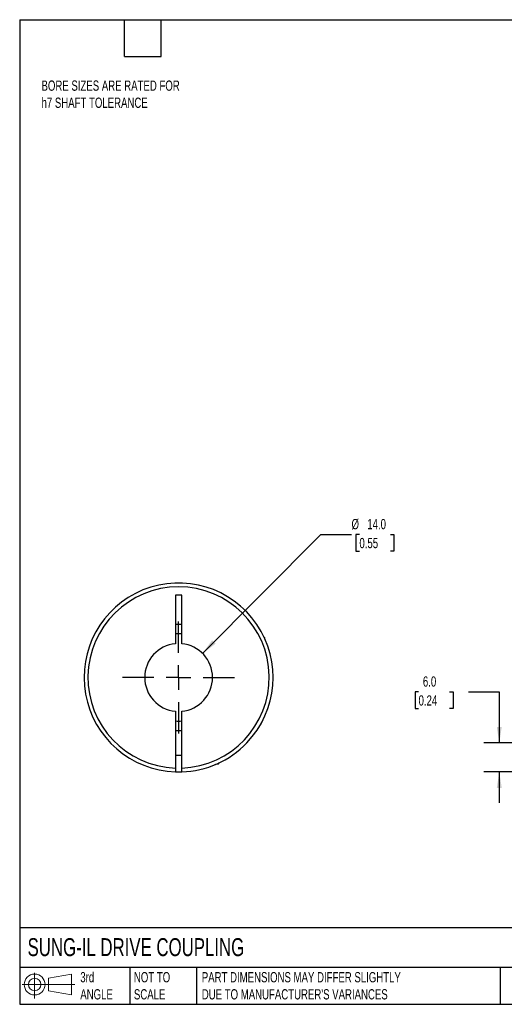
# Model space of a CAD drawing. Header units: millimetres. Extents: x 6 to 273, y 6 to 210.
# Tile 1 of 3: x 6 to 106, y 6 to 210. Entities that reach past the tile are written whole.
import ezdxf

# ---------------------------------------------------------------- set-up
doc = ezdxf.new("R2010")
doc.units = ezdxf.units.MM
doc.linetypes.add('SLD-Center', pattern=[19.05, 15.24, -1.27, 1.27, -1.27])
doc.linetypes.add('SLD-Solid', pattern=[0])
doc.layers.add('CENTER', color=40, linetype='SLD-Center')
doc.layers.add('SLD-DEFPOINTS', color=7, linetype='Continuous')
doc.layers.add('DIMENSIONS', color=140, linetype='SLD-Solid', lineweight=25)
doc.layers.add('TEXT', color=140, linetype='SLD-Solid', lineweight=25)
doc.styles.add('SLDTEXTSTYLE0', font='TXT', dxfattribs={"width": 0.7})
doc.dimstyles.new('SLDDIMSTYLE3', dxfattribs={"dimtxt": 2.158008, "dimasz": 3.302, "dimexe": 0, "dimexo": 0.0625, "dimgap": 0.539502, "dimtad": 0, "dimtih": 1, "dimtoh": 1, "dimdec": 1, "dimrnd": 1e-09, "dimzin": 4, "dimdsep": 46, "dimtxsty": 'SLDTEXTSTYLE0', "dimsah": 1, "dimcen": 0.09, "dimadec": 0, "dimazin": 1, "dimtfac": 1, "dimtdec": 1, "dimtmove": 0, "dimatfit": 0, "dimfxl": 0, "dimfrac": 2, "dimtolj": 1, "dimtzin": 12, "dimarcsym": 0})
doc.dimstyles.new('SLDDIMSTYLE4', dxfattribs={"dimtxt": 2.158008, "dimasz": 3.302, "dimexe": 0, "dimexo": 0.0625, "dimgap": 0.539502, "dimtad": 0, "dimtih": 1, "dimtoh": 1, "dimdec": 1, "dimrnd": 1e-09, "dimzin": 4, "dimdsep": 46, "dimtxsty": 'SLDTEXTSTYLE0', "dimsah": 1, "dimcen": 0, "dimadec": 0, "dimazin": 1, "dimtfac": 1, "dimtdec": 1, "dimtofl": 0, "dimtmove": 0, "dimatfit": 3, "dimfxl": 0, "dimfrac": 2, "dimtolj": 1, "dimtzin": 12, "dimarcsym": 0})

# ---------------------------------------------------------------- blocks, each defined once
blk = doc.blocks.new('Block11')
at = {"color": 7, "linetype": 'SLD-Solid', "lineweight": 18}
for p, q in [((2.59, 5.31), (2.59, 0)), ((5.48, 4.17), (10.18, 5.03)), ((5.48, 1.6), (5.48, 4.17)), ((10.18, 5.03), (10.18, 0.73)), ((0, 2.88), (10.87, 2.88)), ((5.48, 1.6), (10.18, 0.73))]:
    blk.add_line(p, q, dxfattribs=at)
for radius in [2.15, 1.29]:
    blk.add_circle((2.59, 2.88), radius, dxfattribs=at)
blk = doc.blocks.new('Block12')
at = {"layer": 'SLD-DEFPOINTS'}
blk.add_blockref('Block11', (0, 0), dxfattribs=at)
blk = doc.blocks.new('_D_3')
at = {"layer": 'DIMENSIONS'}
for p, q in [((88.63, 70.82), (87.9, 70.82)), ((87.9, 70.82), (87.9, 67.39)), ((95.04, 70.82), (95.76, 70.82)), ((95.76, 70.82), (95.76, 67.39)), ((98.93, 70.82), (105.28, 70.82)), ((105.28, 70.82), (105.28, 60.3)), ((87.9, 67.39), (88.63, 67.39)), ((95.76, 67.39), (95.04, 67.39)), ((112.65, 60.3), (102.11, 60.3)), ((115.19, 54.31), (102.11, 54.31)), ((105.28, 54.31), (105.28, 47.96))]:
    blk.add_line(p, q, dxfattribs=at)
for points in [[(105.28, 60.3), (105.79, 63.6), (104.77, 63.6)], [(105.28, 54.31), (104.77, 51.01), (105.79, 51.01)]]:
    blk.add_solid(points, dxfattribs=at)
at = {"layer": 'DIMENSIONS', "char_height": 2.117, "attachment_point": 1, "style": 'SLDTEXTSTYLE0'}
for s, insert in [('6.0', (89.52, 74.03)), ('0.24', (88.63, 70.12))]:
    blk.add_mtext(s, dxfattribs=dict(at, insert=insert))
blk = doc.blocks.new('_D_8')
at = {"layer": 'DIMENSIONS'}
for p, q in [((44.06, 78.77), (68.45, 103.3)), ((68.45, 103.3), (74.8, 103.3)), ((76.43, 103.3), (75.7, 103.3)), ((75.7, 103.3), (75.7, 99.87)), ((82.84, 103.3), (83.56, 103.3)), ((83.56, 103.3), (83.56, 99.87)), ((75.7, 99.87), (76.43, 99.87)), ((83.56, 99.87), (82.84, 99.87))]:
    blk.add_line(p, q, dxfattribs=at)
blk.add_solid([(44.06, 78.77), (46.75, 80.75), (46.03, 81.47)], dxfattribs=at)
at = {"layer": 'DIMENSIONS', "char_height": 2.117, "attachment_point": 1, "style": 'SLDTEXTSTYLE0'}
for s, insert in [('%%c', (74.8, 106.51)), ('14.0', (78.05, 106.51)), ('0.55', (76.43, 102.6))]:
    blk.add_mtext(s, dxfattribs=dict(at, insert=insert))
blk = doc.blocks.new('SW_CENTERMARKSYMBOL_2')
at = {"layer": 'CENTER', "color": 0}
for p, q in [((0, 5.08), (0, 11.54)), ((0, 0), (0, 2.54)), ((-5.08, 0), (-11.54, 0)), ((0, 0), (-2.54, 0)), ((0, 0), (0, -2.54)), ((0, 0), (2.54, 0)), ((5.08, 0), (11.54, 0)), ((0, -5.08), (0, -11.54))]:
    blk.add_line(p, q, dxfattribs=at)

msp = doc.modelspace()

# ---------------------------------------------------------------- linework, layer by layer
for p, q in [((39.78, 90.8), (38.48, 90.8)), ((38.48, 90.8), (38.48, 80.77)), ((39.78, 80.77), (39.78, 90.8)), ((38.48, 84.8), (39.78, 84.8)), ((56.93, 82), (56.72, 82.21)), ((56.93, 82), (56.82, 82)), ((56.93, 81.76), (56.93, 82)), ((38.48, 66.83), (38.48, 55.11)), ((39.78, 55.11), (39.78, 66.83)), ((39.78, 62.8), (38.48, 62.8)), ((53.16, 60.27), (53.26, 60.37)), ((38.48, 57.8), (39.78, 57.8)), ((47.09, 56), (47.33, 56)), ((47.33, 56), (47.53, 56.21)), ((47.33, 56), (47.33, 56.11))]:
    msp.add_line(p, q)
for radius, start, end in [(19.5, 316.1869, 268.0898), (18.7, 271.992, 268.008), (9, 85.8584, 94.1416), (7, 95.328, 264.672), (7, 275.328, 84.672), (9, 265.8584, 274.1416), (19.5, 271.9102, 316.1869), (19.5, 268.0898, 271.9102)]:
    msp.add_arc((39.13, 73.8), radius, start, end)
for points, knots in [([(55.57, 63.32), (55.64, 63.43), (55.81, 63.69), (56.01, 64.05), (56.2, 64.38), (56.33, 64.62), (56.41, 64.77), (56.42, 64.79), (56.42, 64.8)], [0, 0, 0, 0, 0.1249267, 0.3020311, 0.4790706, 0.6530965, 0.8270917, 1, 1, 1, 1]), ([(38.48, 55.11), (38.48, 55.01), (38.48, 54.9), (38.48, 54.71), (38.48, 54.62), (38.48, 54.4), (38.48, 54.31), (38.48, 54.31)], [0, 0, 0, 0, 0.25, 0.25, 0.5, 0.5, 1, 1, 1, 1]), ([(39.78, 54.31), (39.78, 54.31), (39.78, 54.33), (39.78, 54.41), (39.78, 54.47), (39.78, 54.69), (39.78, 54.9), (39.78, 55.11)], [0, 0, 0, 0, 0.25, 0.25, 0.5, 0.5, 1, 1, 1, 1]), ([(46.63, 55.8), (46.63, 55.8), (46.62, 55.8), (46.67, 55.82), (46.75, 55.85), (46.84, 55.89), (46.89, 55.92)], [0, 0, 0, 0, 0.091679, 0.389235, 0.687099, 1, 1, 1, 1])]:
    msp.add_open_spline(points, degree=3, knots=knots)
at = {"layer": 'TEXT'}
for p, q in [((6.35, 209.55), (273.05, 209.55)), ((6.35, 209.55), (6.35, 6.35)), ((27.94, 201.93), (27.94, 209.55)), ((35.56, 201.93), (35.56, 209.55)), ((27.94, 201.93), (35.56, 201.93)), ((273.05, 22.13), (6.35, 22.13)), ((273.05, 13.97), (6.35, 13.97)), ((29.04, 13.97), (29.04, 6.35)), ((42.84, 13.97), (42.84, 6.35)), ((105.48, 13.97), (105.48, 6.35)), ((6.35, 6.35), (273.05, 6.35))]:
    msp.add_line(p, q, dxfattribs=at)

# ---------------------------------------------------------------- block references
at = {"layer": 'CENTER'}
msp.add_blockref('SW_CENTERMARKSYMBOL_2', (39.13, 73.8), dxfattribs=at)
at = {"layer": 'SLD-DEFPOINTS'}
msp.add_blockref('Block12', (6.84, 7.55), dxfattribs=at)

# ---------------------------------------------------------------- texts
at = {"layer": 'TEXT', "attachment_point": 1, "style": 'SLDTEXTSTYLE0'}
for s, insert, char_height in [('BORE SIZES ARE RATED FOR^Jh7 SHAFT TOLERANCE', (10.85, 197), 2.1167), ('SUNG-IL DRIVE COUPLING', (7.97, 20), 3.7042), ('3rd^JANGLE', (18.85, 13), 2.117), ('NOT TO^JSCALE', (29.91, 13), 2.1167), ("PART DIMENSIONS MAY DIFFER SLIGHTLY ^JDUE TO MANUFACTURER'S VARIANCES", (43.91, 13), 2.1167)]:
    msp.add_mtext(s, dxfattribs=dict(at, insert=insert, char_height=char_height))

# ---------------------------------------------------------------- dimensions: what is measured, and where the dimension line sits
at = {"layer": 'DIMENSIONS'}
dim = msp.add_diameter_dim_2p(p1=(34.19, 68.84), p2=(44.06, 78.77), dimstyle='SLDDIMSTYLE4', dxfattribs=at)
dim.commit()
dim.dimension.update_dxf_attribs({"geometry": '_D_8', "text_midpoint": (79.63, 103.3), "dimtype": 163})
dim = msp.add_linear_dim(base=(105.28, 60.3), p1=(116.46, 54.31), p2=(113.92, 60.3), angle=90, dimstyle='SLDDIMSTYLE3', dxfattribs=at)
dim.commit()
dim.dimension.update_dxf_attribs({"geometry": '_D_3', "text_midpoint": (105.28, 70.82), "dimtype": 160})

doc.saveas('drawing.dxf')
